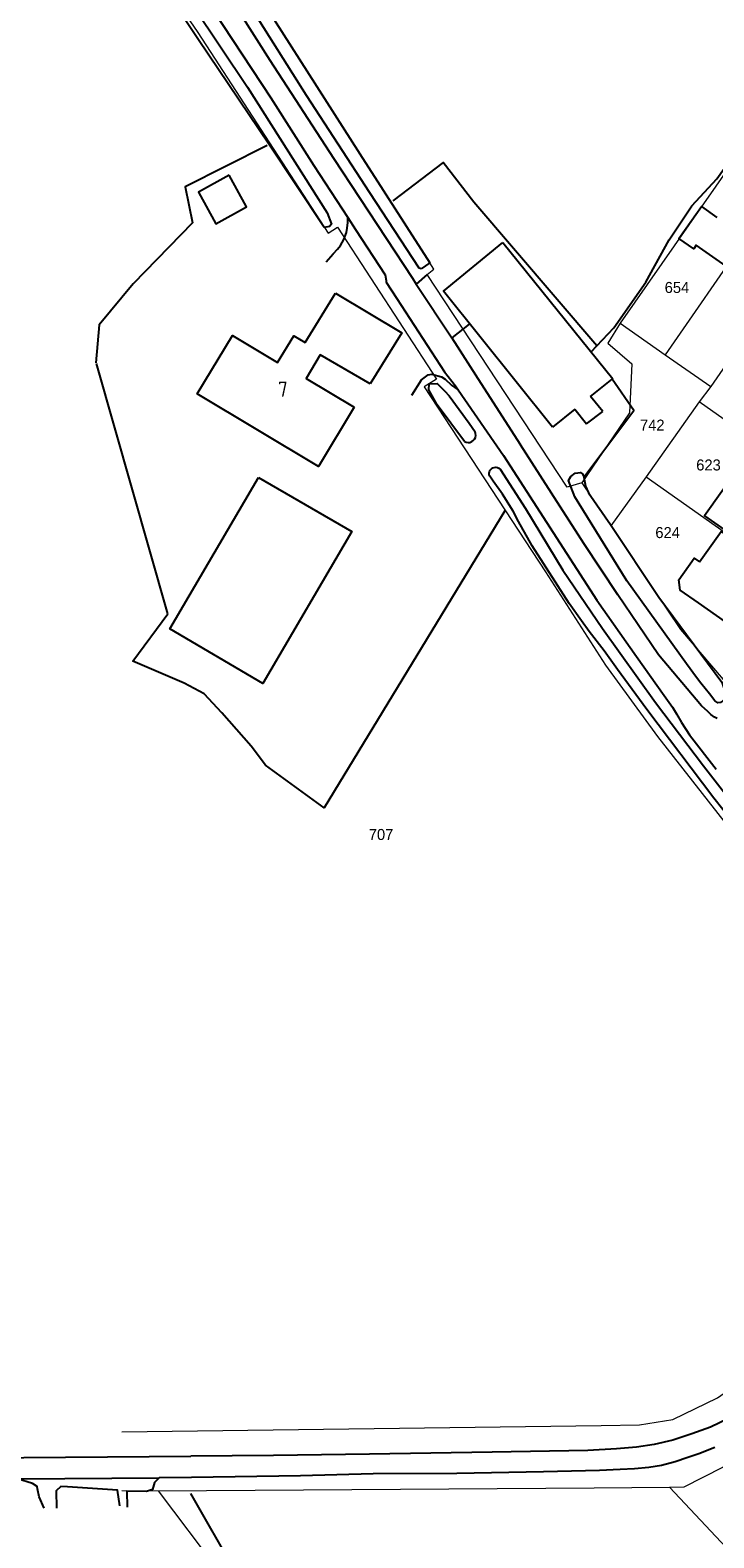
# Model space of a CAD drawing. Header units: metres. Extents: x 226218 to 240385, y 439369 to 449677.
# Tile 124 of 256: x 232262 to 232374, y 443526 to 443773. Entities that reach past the tile are written whole.
import ezdxf
from ezdxf.enums import TextEntityAlignment as Align

# ---------------------------------------------------------------- set-up
doc = ezdxf.new("R2010")
doc.units = ezdxf.units.M
doc.header["$MEASUREMENT"] = 0
for name, color, linetype in [('DAKRAND', 4, 'Continuous'), ('DAKRAND-BYG', 4, 'Continuous'), ('Goud-ontwerp', 2, 'Continuous'), ('HEK', 253, 'Continuous'), ('HOOFDGEBOUW', 4, 'Continuous'), ('HUISNUMMER', 253, 'Continuous'), ('INSTEEKSLOOT', 153, 'Continuous'), ('KANTVERH', 253, 'Continuous'), ('KUNSTWERK', 253, 'Continuous'), ('RASTER', 253, 'Continuous')]:
    doc.layers.add(name, color=color, linetype=linetype)
for name, color, linetype, lineweight in [('G01 perceelsgrens', 73, 'Continuous', 0), ('G02 sectiegrens', 73, 'Continuous', 13), ('Z01 perceelnummer', 73, 'Continuous', 13)]:
    doc.layers.add(name, color=color, linetype=linetype, lineweight=lineweight)
doc.styles.get("Standard").update_dxf_attribs({"font": 'iso.shx'})
doc.styles.add('Style-WORKING', font='WORKING.shx')

# ---------------------------------------------------------------- blocks, each defined once
blk = doc.blocks.new('Kadastrale grenzen Kerkstraat Harreveld')
at = {"layer": 'G01 perceelsgrens', "linetype": 'Continuous', "lineweight": 0}
for p, q in [((232378810, 443753629), (232358803, 443724892)), ((232386049, 443748566), (232366134, 443719765)), ((232358803, 443724892), (232366134, 443719765)), ((232380355, 443724364), (232373601, 443714543)), ((232366134, 443719765), (232373601, 443714543)), ((232373601, 443714543), (232371682, 443712075)), ((232371682, 443712075), (232363045, 443699804)), ((232399454, 443692485), (232371682, 443712075)), ((232363045, 443699804), (232357273, 443691814)), ((232363045, 443699804), (232390841, 443680199)), ((232352508, 443698834), (232357273, 443691814)), ((232366860, 443534787), (232399395, 443500000)), ((232277296, 443534201), (232283272, 443534181)), ((232283272, 443534181), (232309083, 443500000))]:
    blk.add_line(p, q, dxfattribs=at)
at = {"layer": 'G01 perceelsgrens', "linetype": 'Continuous', "lineweight": 0, "flags": 128}
for points in [[(232327654, 443734766), (232316246, 443752594), (232302152, 443774602), (232289746, 443794102), (232282980, 443804926), (232281088, 443808117), (232280014, 443810245), (232280156, 443810269), (232279010, 443812234), (232277296, 443816091)], [(232277296, 443790765), (232278233, 443789193), (232289754, 443772374), (232311056, 443739636), (232312570, 443740589), (232328760, 443715788), (232326741, 443714518), (232346592, 443684273), (232356391, 443669070), (232364905, 443657403), (232380480, 443637499), (232406045, 443605448), (232411988, 443597682), (232411896, 443593163)], [(232352508, 443698834), (232350129, 443698098), (232327242, 443732840), (232328300, 443733748), (232327654, 443734766)], [(232358803, 443724892), (232356738, 443721637), (232360708, 443718274), (232360301, 443710285), (232352508, 443698834)], [(232357273, 443691814), (232368634, 443674868), (232378793, 443663005)], [(232366860, 443534787), (232369229, 443534815), (232375562, 443538031), (232384188, 443544059), (232387526, 443546875), (232395806, 443556679), (232413124, 443580079), (232425296, 443596502), (232430773, 443603993)], [(232283272, 443534181), (232354503, 443534643), (232366860, 443534787)]]:
    blk.add_lwpolyline(points, dxfattribs=at)
at = {"layer": 'G02 sectiegrens', "linetype": 'Continuous', "lineweight": 13, "flags": 128}
blk.add_lwpolyline([(232277296, 443543819), (232355682, 443544847), (232361949, 443544940), (232367398, 443545794), (232374709, 443549375), (232378700, 443552197), (232381345, 443554768), (232411896, 443593163)], dxfattribs=at)
at = {"layer": 'Z01 perceelnummer', "linetype": 'Continuous', "lineweight": 13, "style": 'Style-WORKING'}
for s, p in [('654', (232368065, 443730748)), ('742', (232364025, 443708261)), ('623', (232373219, 443701751)), ('624', (232366538, 443690708)), ('707', (232319690, 443641385))]:
    blk.add_text(s, height=1800, dxfattribs=at).set_placement(p, align=Align.MIDDLE_CENTER)

msp = doc.modelspace()

# ---------------------------------------------------------------- linework, layer by layer
at = {"layer": 'DAKRAND'}
for p, q in [((232307.29, 443721.74), (232312.22, 443729.83)), ((232317.9, 443714.98), (232309.76, 443719.74))]:
    msp.add_line(p, q, dxfattribs=at)
for points in [[(232376.12, 443734.2), (232371.21, 443737.64), (232370.8, 443737.05), (232368.39, 443738.73), (232372.09, 443744), (232374.59, 443742.2)], [(232312.22, 443729.83), (232323.07, 443723.34), (232317.9, 443714.98)], [(232388.61, 443694.92), (232391.17, 443698.55), (232382.19, 443704.88), (232381.52, 443703.91), (232380.51, 443704.61), (232372.59, 443693.43), (232380.55, 443687.83), (232382.54, 443690.64)], [(232371.56, 443679.22), (232368.56, 443681.32), (232368.35, 443682.96), (232370.86, 443686.54), (232371.77, 443685.9)]]:
    msp.add_lwpolyline(points, dxfattribs=at)
at = {"layer": 'DAKRAND-BYG'}
for p, q in [((232339.6, 443738.07), (232357.56, 443715.82)), ((232353.95, 443712.93), (232357.49, 443715.76)), ((232357.49, 443715.76), (232357.56, 443715.82)), ((232355.97, 443710.48), (232353.95, 443712.93)), ((232351.36, 443710.86), (232347.7, 443707.93)), ((232351.36, 443710.86), (232353.29, 443708.47)), ((232353.29, 443708.47), (232355.97, 443710.48))]:
    msp.add_line(p, q, dxfattribs=at)
for points in [[(232294.85, 443749.09), (232289.85, 443746.33), (232292.71, 443741.15), (232297.7, 443743.91), (232294.85, 443749.09)], [(232347.7, 443707.93), (232329.9, 443730.15), (232339.6, 443738.07)], [(232299.68, 443699.72), (232314.93, 443690.88), (232300.37, 443666.03), (232285.17, 443674.98), (232299.68, 443699.72)]]:
    msp.add_lwpolyline(points, dxfattribs=at)
at = {"layer": 'HEK'}
msp.add_line((232303.52, 443507.7), (232288.6, 443533.73), dxfattribs=at)
at = {"layer": 'HOOFDGEBOUW'}
for points in [[(232315.3, 443711.18), (232309.48, 443701.48), (232289.66, 443713.37), (232295.39, 443722.91), (232302.79, 443718.47), (232305.43, 443722.86), (232307.29, 443721.74)], [(232309.76, 443719.74), (232307.45, 443715.89), (232315.3, 443711.18)], [(232371.77, 443685.9), (232375.27, 443690.9), (232380.3, 443687.28), (232377.94, 443684.25), (232384.24, 443679.7), (232379.88, 443673.39), (232371.56, 443679.22)]]:
    msp.add_lwpolyline(points, dxfattribs=at)
at = {"layer": 'INSTEEKSLOOT'}
msp.add_line((232334.1, 443708.59), (232335.06, 443707.16), dxfattribs=at)
for points in [[(232310.37, 443740.53), (232301.34, 443754.17), (232289.86, 443771.22), (232281.59, 443783.71), (232280.35, 443785.76), (232280.44, 443786.36), (232280.89, 443786.5), (232282.14, 443786.47), (232289.01, 443776.66), (232297.86, 443763.48), (232310.89, 443742.95), (232311.59, 443741.11), (232311.29, 443740.72), (232310.37, 443740.53)], [(232326.25, 443733.78), (232325.92, 443733.92), (232317.84, 443746.2), (232307.5, 443762.12), (232298.3, 443776.7), (232297.54, 443778.48), (232298.32, 443779.13), (232299.52, 443778.64), (232302.15, 443774.6), (232316.25, 443752.59), (232327.65, 443734.77)], [(232333.33, 443705.57), (232328.85, 443711.59), (232327.48, 443714.02), (232327.57, 443714.99), (232328.84, 443715.07), (232330.14, 443713.83), (232330.83, 443713.05), (232334.1, 443708.59)], [(232333.33, 443705.57), (232333.62, 443705.45), (232333.92, 443705.41), (232334.23, 443705.44), (232334.52, 443705.56), (232334.77, 443705.74), (232334.97, 443705.97), (232335.11, 443706.25), (232335.17, 443706.56), (232335.15, 443706.87), (232335.06, 443707.16)], [(232337.46, 443699.9), (232337.38, 443700.15), (232337.37, 443700.42), (232337.42, 443700.68), (232337.54, 443700.92), (232337.72, 443701.12), (232337.94, 443701.27), (232338.2, 443701.36), (232338.46, 443701.38), (232338.73, 443701.33), (232338.97, 443701.21), (232339.17, 443701.04)], [(232378.52, 443641.77), (232374.07, 443647.33), (232363.13, 443661.8), (232358.35, 443668.35), (232356.17, 443671.38), (232353.72, 443674.52), (232352.47, 443676.27), (232350.44, 443679.12), (232344.4, 443688.56), (232342.17, 443692.53), (232341.28, 443694.2), (232339.55, 443697), (232338.01, 443699.13), (232337.46, 443699.9)], [(232339.17, 443701.04), (232343.29, 443694.65), (232349.4, 443684.59), (232355.88, 443675.01), (232364.56, 443662.97), (232372.38, 443652.59), (232378.13, 443645.26), (232380.05, 443642.94)], [(232357.19, 443692), (232365.09, 443680.13), (232375.41, 443666.27), (232376.11, 443664.08), (232375.83, 443663.5), (232375.49, 443663.16), (232375.17, 443662.94), (232374.75, 443662.9), (232374.26, 443663.24), (232373.36, 443664.39), (232371.97, 443666.08), (232371.26, 443667.01), (232369.61, 443669.27), (232359.88, 443682.82), (232351.37, 443696.53), (232350.34, 443699.23), (232350.69, 443699.89), (232351.4, 443700.4), (232352.28, 443700.53), (232352.62, 443700.28), (232352.83, 443699.79), (232352.84, 443699.74)], [(232352.84, 443699.74), (232353.1, 443698.28), (232353.62, 443697.22), (232357.19, 443692)]]:
    msp.add_lwpolyline(points, dxfattribs=at)
at = {"layer": 'KANTVERH'}
for p, q in [((232327.24, 443732.84), (232325.42, 443731.31)), ((232325.42, 443731.31), (232331.28, 443722.52)), ((232334.12, 443724.75), (232331.28, 443722.52)), ((232332.3, 443714.03), (232339.73, 443703.3)), ((232288.73, 443536.32), (232283.42, 443536.29))]:
    msp.add_line(p, q, dxfattribs=at)
for points in [[(232261.1, 443869.7), (232262.07, 443857.7), (232262.56, 443851.51), (232263.06, 443843.73), (232264, 443836.11), (232265.07, 443830.44), (232266.8, 443823.12), (232269.2, 443816.18), (232271.14, 443811.47), (232273.61, 443806.28), (232276.2, 443801.45), (232279.96, 443795.13), (232285.52, 443786.42), (232290.75, 443778.4), (232301.66, 443761.73), (232308.68, 443750.68), (232314.24, 443742.18)], [(232267.01, 443867.05), (232266.4, 443866.97), (232265.82, 443866.88), (232265.36, 443866.65), (232265.05, 443866.4), (232265, 443863.47), (232266.32, 443848.74), (232267.22, 443839.21), (232268.65, 443830.98), (232270.67, 443823.49), (232272.43, 443818.16), (232274.62, 443812.23), (232277.21, 443807.05), (232280.25, 443801.57), (232291.64, 443783.47), (232301.53, 443767.89), (232311.91, 443751.87), (232324.81, 443732.24), (232325.42, 443731.31)], [(232310.7, 443734.93), (232311.89, 443736.22), (232312.6, 443736.98), (232313.09, 443737.59), (232313.61, 443738.57), (232314.02, 443739.75), (232314.15, 443740.44), (232314.26, 443741.36), (232314.24, 443742.18), (232315.53, 443740.19), (232320.37, 443732.79), (232320.53, 443731.9), (232320.52, 443731.64), (232322.27, 443728.93), (232330.09, 443716.96), (232331.84, 443714.69), (232332.3, 443714.03)], [(232331.28, 443722.52), (232336.03, 443715.13), (232342.48, 443705.05)], [(232324.71, 443713.15), (232326.33, 443715.66), (232327.37, 443716.47), (232328.01, 443716.57), (232329.55, 443716.13), (232330.16, 443715.78), (232331.2, 443714.81), (232332.3, 443714.03)], [(232374.61, 443660.33), (232374.19, 443660.56), (232373.62, 443660.98), (232373.1, 443661.5), (232372.09, 443662.43), (232365.03, 443670.76), (232358.38, 443680.54), (232352.82, 443688.9), (232347.55, 443697.17), (232342.48, 443705.05)], [(232339.73, 443703.3), (232346.76, 443692.39), (232354.94, 443679.68), (232361.43, 443670.46), (232365.99, 443664.1), (232367.33, 443662.19), (232368.01, 443661.07), (232368.82, 443659.68), (232370.13, 443657.64), (232374.45, 443652.03)], [(232376.36, 443545.95), (232373.53, 443544.55), (232370.5, 443543.45), (232367.38, 443542.42), (232364.36, 443541.76), (232361.43, 443541.3), (232358.17, 443541.01), (232353.5, 443540.74), (232337.85, 443540.47), (232317.78, 443540.14), (232302.09, 443539.93), (232288.61, 443539.84)], [(232072.74, 443537.26), (232133.59, 443537.83), (232193.38, 443538.67), (232254.41, 443539.53), (232288.61, 443539.84)], [(232374.27, 443541.26), (232371.62, 443540.22), (232369.85, 443539.59), (232367.77, 443538.92), (232365.51, 443538.3), (232363.46, 443537.97), (232361.14, 443537.77), (232358.79, 443537.66), (232355.42, 443537.51), (232346.27, 443537.28), (232332.07, 443536.97), (232318.39, 443536.95), (232306.55, 443536.63), (232288.73, 443536.32)], [(232264.64, 443531.31), (232263.82, 443533.18), (232263.54, 443534.48), (232263.48, 443534.9), (232262.74, 443535.36), (232260.25, 443536.14), (232283.42, 443536.29)], [(232276.98, 443531.72), (232276.62, 443534.29), (232268.43, 443534.83), (232267.36, 443534.9), (232266.61, 443534.15), (232266.63, 443531.34)], [(232283.42, 443536.29), (232282.68, 443535.51), (232282.32, 443534.41), (232281.34, 443534.05), (232278.16, 443534.11), (232278.2, 443531.49)]]:
    msp.add_lwpolyline(points, dxfattribs=at)
at = {"layer": 'KUNSTWERK'}
msp.add_line((232327.65, 443734.77), (232326.25, 443733.78), dxfattribs=at)
at = {"layer": 'RASTER'}
for p, q in [((232354.95, 443721.19), (232357.76, 443724.13)), ((232354.05, 443720.25), (232354.95, 443721.19)), ((232284.83, 443677.42), (232273.17, 443718.3))]:
    msp.add_line(p, q, dxfattribs=at)
for points in [[(232357.76, 443724.13), (232362.99, 443731.62), (232366.8, 443738.53), (232370.5, 443744.09), (232374.58, 443748.48), (232383.53, 443761.07), (232402.3, 443788.12), (232373.21, 443811.21), (232344.86, 443832.67), (232332.13, 443842.57), (232337.76, 443844.08), (232354.25, 443848.52)], [(232301.08, 443753.94), (232287.66, 443747.19), (232288.89, 443741.31), (232279.15, 443731.32), (232273.61, 443724.67), (232273.05, 443718.43)], [(232354.95, 443721.19), (232334.88, 443744.67), (232329.84, 443751.16), (232321.6, 443744.88)], [(232352.84, 443699.74), (232361.02, 443710.63), (232357.49, 443715.76)], [(232339.95, 443694.28), (232310.41, 443645.73), (232300.82, 443652.73), (232298.45, 443655.79), (232293.66, 443661.28), (232290.79, 443664.37), (232287.5, 443666.12), (232279.13, 443669.69), (232284.83, 443677.42)]]:
    msp.add_lwpolyline(points, dxfattribs=at)

# ---------------------------------------------------------------- block references
at = {"layer": 'Goud-ontwerp', "linetype": 'Continuous', "xscale": 0.001, "yscale": 0.001}
msp.add_blockref('Kadastrale grenzen Kerkstraat Harreveld', (0, 0), dxfattribs=at)

# ---------------------------------------------------------------- texts
at = {"layer": 'HUISNUMMER'}
msp.add_text('7', height=2.5, dxfattribs=at).set_placement((232302.86, 443712.88))

doc.saveas('drawing.dxf')
